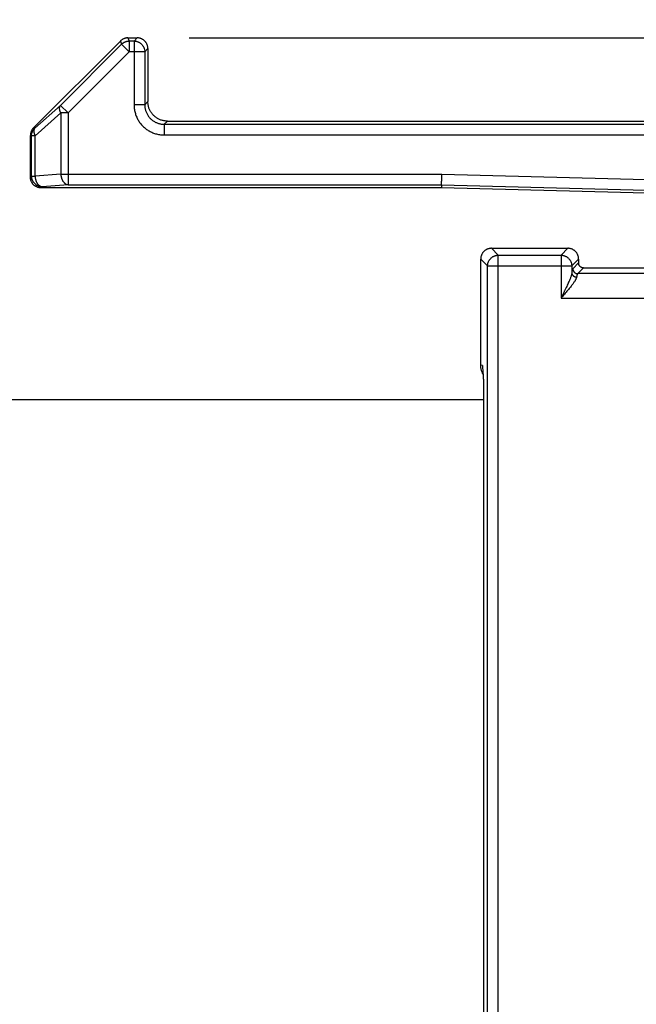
# Model space of a CAD drawing. Header units: inches. Extents: x 0.2 to 16.8, y 0.1 to 10.8.
# Tile 7 of 20: x 8.5 to 9.1, y 6.5 to 7.5. Entities that reach past the tile are written whole.
import ezdxf

# ---------------------------------------------------------------- set-up
doc = ezdxf.new("R2010")
doc.units = ezdxf.units.IN
doc.header["$LTSCALE"] = 0.935
doc.header["$MEASUREMENT"] = 0
doc.layers.get('0').update_dxf_attribs({"linetype": 'CONTINUOUS'})
doc.layers.add('DIMENSIONS', color=7, linetype='CONTINUOUS')
doc.styles.get("Standard").update_dxf_attribs({"font": 'txt', "width": 0.8})
doc.dimstyles.new('DIMSTYLE_1', dxfattribs={"dimtxt": 0.125, "dimasz": 0.18, "dimexe": 0.18, "dimexo": 0.0625, "dimgap": 0.09, "dimtad": 0, "dimtih": 1, "dimtoh": 1, "dimdec": 3, "dimzin": 4, "dimdsep": 46, "dimtxsty": 'STANDARD', "dimblk": '_FILLED', "dimblk1": '_FILLED', "dimblk2": '_FILLED', "dimcen": 0.09, "dimadec": 0, "dimazin": 0, "dimtp": 0.01, "dimtm": 0.01, "dimtfac": 1, "dimtdec": 3, "dimtofl": 0, "dimtmove": 0, "dimatfit": 3, "dimldrblk": '_FILLED', "dimfxl": 1, "dimtolj": 1, "dimtzin": 4, "dimarcsym": 0})

# ---------------------------------------------------------------- blocks, each defined once
blk = doc.blocks.new('_FILLED')
at = {"color": 0, "linetype": 'BYBLOCK'}
blk.add_solid([(0, 0), (-1, 0.1736), (-1, -0.1736)], dxfattribs=at)
blk = doc.blocks.new('*D0')
at = {"layer": 'DIMENSIONS', "color": 2, "linetype": 'CONTINUOUS'}
for p, q in [((2.4014, 7.142), (2.4014, 8.3245)), ((9.8594, 7.337), (9.8594, 8.3245)), ((2.4014, 8.1995), (5.3872, 8.1995)), ((9.8594, 8.1995), (6.9372, 8.1995))]:
    blk.add_line(p, q, dxfattribs=at)
at = {"layer": 'DIMENSIONS', "color": 2, "linetype": 'CONTINUOUS', "xscale": 0.18, "yscale": 0.18, "zscale": 0.18, "rotation": 180}
blk.add_blockref('_FILLED', (2.4014, 8.1995), dxfattribs=at)
at = {"layer": 'DIMENSIONS', "color": 2, "linetype": 'CONTINUOUS', "xscale": 0.18, "yscale": 0.18, "zscale": 0.18}
blk.add_blockref('_FILLED', (9.8594, 8.1995), dxfattribs=at)
at = {"layer": 'DIMENSIONS', "color": 2, "linetype": 'CONTINUOUS', "width": 0.8}
for s, p in [('[', (6.0747, 8.137)), (']', (6.7747, 8.137)), ('7.458', (5.4497, 8.137)), ('189.43', (6.1747, 8.137))]:
    blk.add_text(s, height=0.125, dxfattribs=at).set_placement(p)
blk = doc.blocks.new('*D1')
at = {"layer": 'DIMENSIONS', "color": 2, "linetype": 'CONTINUOUS'}
for p, q in [((8.6614, 7.4495), (10.7344, 7.4495)), ((10.6094, 7.4495), (10.6094, 6.1509)), ((10.6094, 4.5995), (10.6094, 5.9009)), ((8.6614, 4.5995), (10.7344, 4.5995))]:
    blk.add_line(p, q, dxfattribs=at)
at = {"layer": 'DIMENSIONS', "color": 2, "linetype": 'CONTINUOUS', "xscale": 0.18, "yscale": 0.18, "zscale": 0.18}
for p, rotation in [((10.6094, 7.4495), 90), ((10.6094, 4.5995), 270)]:
    blk.add_blockref('_FILLED', p, dxfattribs=dict(at, rotation=rotation))
at = {"layer": 'DIMENSIONS', "color": 2, "linetype": 'CONTINUOUS', "width": 0.8}
for s, p in [('[', (10.5719, 5.9634)), (']', (11.1719, 5.9634)), ('2.850', (9.9469, 5.9634)), ('72.39', (10.6719, 5.9634))]:
    blk.add_text(s, height=0.125, dxfattribs=at).set_placement(p)

msp = doc.modelspace()

# ---------------------------------------------------------------- linework, layer by layer
at = {"color": 7, "linetype": 'CONTINUOUS'}
for p, q in [((8.5026, 7.3577), (8.5912, 7.4463)), ((8.5989, 7.4495), (8.6084, 7.4495)), ((8.6194, 7.4385), (8.6194, 7.3844)), ((8.6393, 7.3645), (9.7694, 7.3645)), ((8.4994, 7.3072), (8.4994, 7.3499)), ((8.9194, 7.2962), (8.5103, 7.2962)), ((8.9194, 7.2995), (8.9194, 7.2962)), ((9.5303, 7.2802), (8.9194, 7.2962)), ((8.9703, 7.2345), (9.0484, 7.2345)), ((8.9594, 7.115), (8.9594, 7.2235)), ((9.0594, 7.2235), (9.0594, 7.2195)), ((9.0643, 7.2145), (9.1434, 7.2145)), ((8.9611, 7.1147), (8.9612, 7.1134)), ((8.9623, 7.0877), (8.9623, 4.9797)), ((8.9623, 7.0795), (8.4774, 7.0795))]:
    msp.add_line(p, q, dxfattribs=at)
at = {"color": 9, "linetype": 'CONTINUOUS'}
for p, q in [((8.5912, 7.4463), (8.5925, 7.443)), ((8.5989, 7.4495), (8.6002, 7.4462)), ((8.6052, 7.4462), (8.6002, 7.4462)), ((8.6002, 7.4462), (8.6002, 7.4353)), ((8.6084, 7.4495), (8.6052, 7.4462)), ((8.6052, 7.4462), (8.6052, 7.3812)), ((8.5925, 7.443), (8.53, 7.3805)), ((8.6002, 7.4353), (8.5378, 7.3728)), ((8.6002, 7.4353), (8.5925, 7.443)), ((8.6161, 7.4353), (8.6002, 7.4353)), ((8.6194, 7.4385), (8.6161, 7.4353)), ((8.6161, 7.4353), (8.6161, 7.3812)), ((8.5037, 7.3572), (8.53, 7.3805)), ((8.53, 7.3805), (8.5378, 7.3728)), ((8.6161, 7.3812), (8.6052, 7.3812)), ((8.6161, 7.3812), (8.6194, 7.3844)), ((8.504, 7.3495), (8.5303, 7.3728)), ((8.5378, 7.3728), (8.5303, 7.3728)), ((8.5303, 7.3728), (8.5303, 7.3104)), ((8.5378, 7.3728), (8.5378, 7.2995)), ((8.5026, 7.3577), (8.5037, 7.3572)), ((8.636, 7.3612), (8.6393, 7.3645)), ((8.636, 7.3612), (9.6494, 7.3612)), ((8.6361, 7.3612), (8.6361, 7.3503)), ((8.4994, 7.3499), (8.5005, 7.3495)), ((8.504, 7.3495), (8.5005, 7.3495)), ((8.5005, 7.3083), (8.5005, 7.3495)), ((8.504, 7.3083), (8.504, 7.3495)), ((8.6361, 7.3503), (9.5905, 7.3503)), ((8.4994, 7.3072), (8.5005, 7.3083)), ((8.5005, 7.3083), (8.504, 7.3083)), ((8.5303, 7.3104), (8.504, 7.3083)), ((8.5303, 7.3104), (8.9195, 7.3104)), ((8.9195, 7.3104), (9.5338, 7.2943)), ((8.5103, 7.2962), (8.5114, 7.2974)), ((8.5378, 7.2995), (8.5114, 7.2974)), ((8.5378, 7.2995), (8.9194, 7.2995)), ((8.9194, 7.2995), (9.5335, 7.2834)), ((8.9703, 7.2345), (8.9773, 7.2275)), ((9.0484, 7.2345), (9.0414, 7.2275)), ((8.9773, 7.2275), (9.0414, 7.2275)), ((8.9773, 4.8215), (8.9773, 7.2275)), ((9.0414, 7.2275), (9.0414, 7.1837)), ((8.9594, 7.2235), (8.9664, 7.2165)), ((8.9664, 7.2165), (9.0524, 7.2165)), ((8.9664, 4.8324), (8.9664, 7.2165)), ((9.0594, 7.2235), (9.0524, 7.2165)), ((9.0524, 7.2165), (9.0524, 7.2094)), ((9.0594, 7.2195), (9.0535, 7.2136)), ((9.0643, 7.2145), (9.0585, 7.2086)), ((9.1375, 7.2086), (9.0585, 7.2086)), ((9.0414, 7.1837), (9.1474, 7.1837)), ((8.9611, 7.1147), (8.9594, 7.1151))]:
    msp.add_line(p, q, dxfattribs=at)
at = {"color": 7, "linetype": 'CONTINUOUS'}
for points, knots in [([(8.5989, 7.4495), (8.5986, 7.4495), (8.5979, 7.4495), (8.597, 7.4493), (8.5961, 7.4491), (8.5951, 7.4488), (8.5943, 7.4485), (8.5934, 7.448), (8.5926, 7.4475), (8.5918, 7.4469), (8.5914, 7.4465), (8.5912, 7.4463)], [0, 0, 0, 0, 0.111115, 0.222386, 0.333405, 0.444401, 0.555599, 0.666595, 0.777614, 0.888885, 1, 1, 1, 1]), ([(8.6194, 7.4385), (8.6194, 7.4388), (8.6193, 7.4395), (8.6192, 7.4404), (8.619, 7.4414), (8.6187, 7.4423), (8.6183, 7.4432), (8.6179, 7.444), (8.6174, 7.4448), (8.6168, 7.4456), (8.6162, 7.4463), (8.6155, 7.4469), (8.6147, 7.4475), (8.6139, 7.448), (8.6131, 7.4485), (8.6122, 7.4488), (8.6113, 7.4491), (8.6103, 7.4493), (8.6094, 7.4495), (8.6087, 7.4495), (8.6084, 7.4495)], [0, 0, 0, 0, 0.055808, 0.111558, 0.167183, 0.222802, 0.278287, 0.333792, 0.389192, 0.444616, 0.5, 0.555384, 0.610808, 0.666208, 0.721713, 0.777198, 0.832817, 0.888442, 0.944192, 1, 1, 1, 1]), ([(8.6393, 7.3645), (8.6388, 7.3645), (8.6378, 7.3645), (8.6363, 7.3647), (8.6348, 7.365), (8.6334, 7.3653), (8.632, 7.3658), (8.6306, 7.3664), (8.6293, 7.3671), (8.628, 7.3679), (8.6268, 7.3688), (8.6257, 7.3698), (8.6247, 7.3708), (8.6237, 7.372), (8.6228, 7.3732), (8.622, 7.3744), (8.6213, 7.3757), (8.6207, 7.3771), (8.6202, 7.3785), (8.6198, 7.3799), (8.6196, 7.3814), (8.6194, 7.3829), (8.6194, 7.3839), (8.6194, 7.3844)], [0, 0, 0, 0, 0.047844, 0.095633, 0.143354, 0.191037, 0.23865, 0.286246, 0.333773, 0.381306, 0.428778, 0.476273, 0.523727, 0.571222, 0.618694, 0.666227, 0.713754, 0.76135, 0.808963, 0.856646, 0.904367, 0.952156, 1, 1, 1, 1]), ([(8.5026, 7.3577), (8.5023, 7.3575), (8.5019, 7.357), (8.5013, 7.3562), (8.5008, 7.3554), (8.5004, 7.3546), (8.5, 7.3537), (8.4997, 7.3528), (8.4995, 7.3518), (8.4994, 7.3509), (8.4994, 7.3503), (8.4994, 7.3499)], [0, 0, 0, 0, 0.111115, 0.222386, 0.333405, 0.444401, 0.555599, 0.666595, 0.777614, 0.888885, 1, 1, 1, 1]), ([(8.5103, 7.2962), (8.51, 7.2962), (8.5094, 7.2963), (8.5084, 7.2964), (8.5075, 7.2966), (8.5066, 7.2969), (8.5057, 7.2973), (8.5048, 7.2977), (8.504, 7.2982), (8.5033, 7.2988), (8.5026, 7.2994), (8.5019, 7.3001), (8.5013, 7.3009), (8.5008, 7.3017), (8.5004, 7.3025), (8.5, 7.3034), (8.4997, 7.3043), (8.4995, 7.3053), (8.4994, 7.3062), (8.4994, 7.3069), (8.4994, 7.3072)], [0, 0, 0, 0, 0.055808, 0.111558, 0.167183, 0.222802, 0.278287, 0.333792, 0.389192, 0.444616, 0.5, 0.555384, 0.610808, 0.666208, 0.721713, 0.777198, 0.832817, 0.888442, 0.944192, 1, 1, 1, 1]), ([(8.9194, 7.2995), (8.9194, 7.2995), (8.9194, 7.2996), (8.9194, 7.2998), (8.9194, 7.3001), (8.9194, 7.3005), (8.9194, 7.3009), (8.9194, 7.3014), (8.9194, 7.302), (8.9194, 7.3027), (8.9195, 7.3034), (8.9195, 7.3041), (8.9195, 7.3049), (8.9195, 7.3058), (8.9195, 7.3067), (8.9195, 7.3076), (8.9195, 7.3085), (8.9195, 7.3095), (8.9195, 7.3101), (8.9195, 7.3104)], [0, 0, 0, 0, 0.011441, 0.03046, 0.056838, 0.090442, 0.131024, 0.178112, 0.231483, 0.290736, 0.355319, 0.424761, 0.498559, 0.576167, 0.657003, 0.740449, 0.825868, 0.912606, 1, 1, 1, 1]), ([(8.9703, 7.2345), (8.97, 7.2345), (8.9694, 7.2345), (8.9684, 7.2343), (8.9675, 7.2341), (8.9666, 7.2338), (8.9657, 7.2335), (8.9648, 7.233), (8.964, 7.2325), (8.9633, 7.2319), (8.9626, 7.2313), (8.9619, 7.2306), (8.9613, 7.2298), (8.9608, 7.229), (8.9604, 7.2282), (8.96, 7.2273), (8.9597, 7.2264), (8.9595, 7.2254), (8.9594, 7.2245), (8.9594, 7.2238), (8.9594, 7.2235)], [0, 0, 0, 0, 0.055808, 0.111558, 0.167183, 0.222802, 0.278287, 0.333792, 0.389192, 0.444616, 0.5, 0.555384, 0.610808, 0.666208, 0.721713, 0.777198, 0.832817, 0.888442, 0.944192, 1, 1, 1, 1]), ([(9.0594, 7.2235), (9.0594, 7.2238), (9.0593, 7.2245), (9.0592, 7.2254), (9.059, 7.2264), (9.0587, 7.2273), (9.0583, 7.2282), (9.0579, 7.229), (9.0574, 7.2298), (9.0568, 7.2306), (9.0562, 7.2313), (9.0555, 7.2319), (9.0547, 7.2325), (9.0539, 7.233), (9.0531, 7.2335), (9.0522, 7.2338), (9.0513, 7.2341), (9.0503, 7.2343), (9.0494, 7.2345), (9.0487, 7.2345), (9.0484, 7.2345)], [0, 0, 0, 0, 0.055808, 0.111558, 0.167183, 0.222802, 0.278287, 0.333792, 0.389192, 0.444616, 0.5, 0.555384, 0.610808, 0.666208, 0.721713, 0.777198, 0.832817, 0.888442, 0.944192, 1, 1, 1, 1]), ([(9.0643, 7.2145), (9.0642, 7.2145), (9.0638, 7.2145), (9.0633, 7.2146), (9.0628, 7.2147), (9.0623, 7.2149), (9.0618, 7.2151), (9.0614, 7.2154), (9.061, 7.2157), (9.0606, 7.2161), (9.0603, 7.2165), (9.06, 7.217), (9.0598, 7.2174), (9.0596, 7.2179), (9.0595, 7.2184), (9.0594, 7.2189), (9.0594, 7.2193), (9.0594, 7.2195)], [0, 0, 0, 0, 0.066944, 0.133856, 0.200504, 0.267222, 0.333773, 0.400265, 0.466812, 0.533188, 0.599735, 0.666227, 0.732778, 0.799496, 0.866144, 0.933056, 1, 1, 1, 1]), ([(8.9617, 7.1057), (8.9616, 7.1059), (8.9612, 7.1066), (8.9607, 7.1078), (8.9602, 7.1092), (8.9598, 7.1107), (8.9596, 7.1121), (8.9594, 7.1136), (8.9594, 7.1146), (8.9594, 7.115)], [0, 0, 0, 0, 0.084959, 0.238663, 0.392538, 0.546051, 0.698787, 0.851353, 1, 1, 1, 1]), ([(8.9612, 7.1134), (8.9612, 7.1128), (8.9613, 7.1112), (8.9615, 7.1088), (8.9617, 7.1061), (8.9618, 7.1037), (8.962, 7.1014), (8.9621, 7.0993), (8.9621, 7.0973), (8.9622, 7.0955), (8.9623, 7.0938), (8.9623, 7.0922), (8.9623, 7.0906), (8.9623, 7.0891), (8.9623, 7.0881), (8.9623, 7.0877)], [0, 0, 0, 0, 0.068534, 0.180381, 0.283395, 0.378911, 0.46755, 0.549811, 0.626288, 0.697373, 0.763658, 0.826209, 0.885876, 0.943492, 1, 1, 1, 1])]:
    msp.add_open_spline(points, degree=3, knots=knots, dxfattribs=at)
at = {"color": 9, "linetype": 'CONTINUOUS'}
for points, knots in [([(8.5925, 7.443), (8.5927, 7.4433), (8.5932, 7.4437), (8.5939, 7.4443), (8.5948, 7.4448), (8.5956, 7.4452), (8.5965, 7.4456), (8.5974, 7.4459), (8.5983, 7.4461), (8.5993, 7.4462), (8.5999, 7.4462), (8.6002, 7.4462)], [0, 0, 0, 0, 0.111078, 0.22218, 0.333301, 0.444432, 0.555568, 0.666699, 0.77782, 0.888922, 1, 1, 1, 1]), ([(8.6052, 7.4462), (8.6055, 7.4462), (8.6061, 7.4462), (8.6071, 7.4461), (8.608, 7.4459), (8.6089, 7.4456), (8.6098, 7.4452), (8.6106, 7.4448), (8.6114, 7.4442), (8.6122, 7.4437), (8.6129, 7.443), (8.6135, 7.4423), (8.6141, 7.4415), (8.6146, 7.4407), (8.6151, 7.4399), (8.6155, 7.439), (8.6158, 7.4381), (8.616, 7.4372), (8.6161, 7.4362), (8.6161, 7.4356), (8.6161, 7.4353)], [0, 0, 0, 0, 0.055465, 0.110966, 0.166501, 0.222067, 0.277662, 0.333279, 0.388914, 0.444559, 0.500212, 0.55587, 0.611514, 0.66714, 0.722743, 0.778345, 0.833919, 0.889385, 0.944728, 1, 1, 1, 1]), ([(8.5303, 7.3728), (8.5302, 7.373), (8.53, 7.3736), (8.5297, 7.3743), (8.5294, 7.3751), (8.5293, 7.3758), (8.5291, 7.3765), (8.5291, 7.3772), (8.5291, 7.3779), (8.5292, 7.3785), (8.5293, 7.3791), (8.5295, 7.3796), (8.5297, 7.3801), (8.5299, 7.3804), (8.53, 7.3805)], [0, 0, 0, 0, 0.102786, 0.20317, 0.300458, 0.394082, 0.483627, 0.568852, 0.649707, 0.72633, 0.799056, 0.868411, 0.934903, 1, 1, 1, 1]), ([(8.6052, 7.3812), (8.6052, 7.3805), (8.6052, 7.3792), (8.6054, 7.3772), (8.6057, 7.3752), (8.6062, 7.3732), (8.6068, 7.3713), (8.6075, 7.3694), (8.6083, 7.3675), (8.6093, 7.3657), (8.6103, 7.364), (8.6115, 7.3623), (8.6128, 7.3608), (8.6142, 7.3593), (8.6157, 7.3579), (8.6172, 7.3566), (8.6189, 7.3555), (8.6206, 7.3544), (8.6224, 7.3534), (8.6242, 7.3526), (8.6262, 7.3519), (8.6281, 7.3513), (8.6301, 7.3508), (8.6321, 7.3505), (8.6341, 7.3503), (8.6354, 7.3503), (8.6361, 7.3503)], [0, 0, 0, 0, 0.041049, 0.082375, 0.123931, 0.165665, 0.207522, 0.249446, 0.291381, 0.333268, 0.375064, 0.416781, 0.458446, 0.500085, 0.541725, 0.583391, 0.625105, 0.666893, 0.708763, 0.750676, 0.792576, 0.834406, 0.876114, 0.917647, 0.958958, 1, 1, 1, 1]), ([(8.6161, 7.3812), (8.6161, 7.3807), (8.6162, 7.3797), (8.6163, 7.3782), (8.6166, 7.3767), (8.617, 7.3752), (8.6175, 7.3738), (8.6181, 7.3725), (8.6188, 7.3711), (8.6195, 7.3699), (8.6204, 7.3687), (8.6214, 7.3676), (8.6224, 7.3665), (8.6236, 7.3655), (8.6248, 7.3647), (8.626, 7.3639), (8.6273, 7.3632), (8.6287, 7.3626), (8.6301, 7.3621), (8.6316, 7.3617), (8.633, 7.3614), (8.6345, 7.3613), (8.6355, 7.3612), (8.636, 7.3612)], [0, 0, 0, 0, 0.048132, 0.096123, 0.143984, 0.191728, 0.239367, 0.286916, 0.334384, 0.38178, 0.429123, 0.476435, 0.523736, 0.571047, 0.61839, 0.665787, 0.713257, 0.760807, 0.808445, 0.85618, 0.904022, 0.951981, 1, 1, 1, 1]), ([(8.5005, 7.3495), (8.5005, 7.3498), (8.5005, 7.3504), (8.5006, 7.3514), (8.5009, 7.3523), (8.5011, 7.3532), (8.5015, 7.3541), (8.5019, 7.355), (8.5025, 7.3558), (8.503, 7.3565), (8.5035, 7.357), (8.5037, 7.3572)], [0, 0, 0, 0, 0.111072, 0.222191, 0.333341, 0.444504, 0.555663, 0.666804, 0.777911, 0.888978, 1, 1, 1, 1]), ([(8.5037, 7.3572), (8.5036, 7.3571), (8.5034, 7.3568), (8.5031, 7.3563), (8.503, 7.3557), (8.5028, 7.3552), (8.5028, 7.3545), (8.5028, 7.3539), (8.5028, 7.3532), (8.503, 7.3525), (8.5031, 7.3517), (8.5034, 7.351), (8.5037, 7.3502), (8.5039, 7.3497), (8.504, 7.3495)], [0, 0, 0, 0, 0.065179, 0.132365, 0.202272, 0.275462, 0.352341, 0.433166, 0.518055, 0.607005, 0.699909, 0.796569, 0.896712, 1, 1, 1, 1]), ([(8.5114, 7.2974), (8.5111, 7.2974), (8.5105, 7.2974), (8.5095, 7.2975), (8.5086, 7.2977), (8.5077, 7.298), (8.5068, 7.2984), (8.506, 7.2988), (8.5052, 7.2994), (8.5044, 7.2999), (8.5037, 7.3006), (8.5031, 7.3013), (8.5025, 7.3021), (8.502, 7.3029), (8.5015, 7.3037), (8.5012, 7.3046), (8.5009, 7.3055), (8.5007, 7.3064), (8.5005, 7.3074), (8.5005, 7.308), (8.5005, 7.3083)], [0, 0, 0, 0, 0.055336, 0.110773, 0.166279, 0.221831, 0.277416, 0.333023, 0.388647, 0.444286, 0.49993, 0.555575, 0.611213, 0.666839, 0.722448, 0.77803, 0.833583, 0.889102, 0.94458, 1, 1, 1, 1]), ([(8.504, 7.3083), (8.504, 7.308), (8.5041, 7.3074), (8.5042, 7.3065), (8.5044, 7.3056), (8.5046, 7.3047), (8.5048, 7.3039), (8.5051, 7.303), (8.5055, 7.3022), (8.5059, 7.3015), (8.5063, 7.3008), (8.5068, 7.3002), (8.5073, 7.2996), (8.5078, 7.2991), (8.5084, 7.2986), (8.509, 7.2982), (8.5096, 7.2979), (8.5102, 7.2976), (8.5108, 7.2974), (8.5112, 7.2974), (8.5114, 7.2974)], [0, 0, 0, 0, 0.0643, 0.128514, 0.192396, 0.25571, 0.318226, 0.37973, 0.440026, 0.49894, 0.556326, 0.612071, 0.6661, 0.718379, 0.768925, 0.817805, 0.865143, 0.911121, 0.955977, 1, 1, 1, 1]), ([(8.5303, 7.3104), (8.5303, 7.3101), (8.5304, 7.3095), (8.5305, 7.3086), (8.5307, 7.3077), (8.5309, 7.3068), (8.5311, 7.306), (8.5315, 7.3051), (8.5318, 7.3044), (8.5322, 7.3036), (8.5326, 7.3029), (8.5331, 7.3023), (8.5336, 7.3017), (8.5342, 7.3012), (8.5347, 7.3007), (8.5353, 7.3003), (8.5359, 7.3), (8.5365, 7.2997), (8.5371, 7.2996), (8.5375, 7.2995), (8.5378, 7.2995)], [0, 0, 0, 0, 0.064328, 0.12857, 0.19248, 0.25582, 0.318362, 0.37989, 0.440208, 0.49914, 0.556545, 0.612311, 0.666351, 0.718634, 0.769179, 0.818079, 0.865434, 0.911367, 0.95611, 1, 1, 1, 1]), ([(8.9664, 7.2165), (8.9664, 7.2168), (8.9664, 7.2175), (8.9665, 7.2184), (8.9667, 7.2194), (8.967, 7.2203), (8.9674, 7.2211), (8.9678, 7.222), (8.9684, 7.2228), (8.9689, 7.2235), (8.9696, 7.2243), (8.9703, 7.2249), (8.971, 7.2255), (8.9719, 7.226), (8.9727, 7.2264), (8.9736, 7.2268), (8.9745, 7.2271), (8.9754, 7.2273), (8.9764, 7.2274), (8.977, 7.2275), (8.9773, 7.2275)], [0, 0, 0, 0, 0.05544, 0.110917, 0.166427, 0.221969, 0.277539, 0.333132, 0.388743, 0.444367, 0.499997, 0.555627, 0.611251, 0.666863, 0.722457, 0.778027, 0.83357, 0.889082, 0.944559, 1, 1, 1, 1]), ([(9.0414, 7.2275), (9.0417, 7.2275), (9.0424, 7.2274), (9.0433, 7.2273), (9.0442, 7.2271), (9.0451, 7.2268), (9.046, 7.2264), (9.0469, 7.226), (9.0477, 7.2255), (9.0484, 7.2249), (9.0491, 7.2243), (9.0498, 7.2235), (9.0504, 7.2228), (9.0509, 7.222), (9.0513, 7.2211), (9.0517, 7.2203), (9.052, 7.2194), (9.0522, 7.2184), (9.0523, 7.2175), (9.0524, 7.2168), (9.0524, 7.2165)], [0, 0, 0, 0, 0.05544, 0.110917, 0.166427, 0.221969, 0.277539, 0.333132, 0.388743, 0.444367, 0.499997, 0.555627, 0.611251, 0.666863, 0.722457, 0.778027, 0.83357, 0.889082, 0.944559, 1, 1, 1, 1]), ([(9.0524, 7.2094), (9.0523, 7.2092), (9.0523, 7.2086), (9.0521, 7.2076), (9.0518, 7.2066), (9.0514, 7.2054), (9.0509, 7.204), (9.0503, 7.2024), (9.0496, 7.2007), (9.0487, 7.1987), (9.0477, 7.1966), (9.0466, 7.1943), (9.0454, 7.1918), (9.0441, 7.1892), (9.0428, 7.1865), (9.0419, 7.1846), (9.0414, 7.1837)], [0, 0, 0, 0, 0.029303, 0.063239, 0.102523, 0.147854, 0.199912, 0.259333, 0.326627, 0.402111, 0.485812, 0.577394, 0.676063, 0.780573, 0.889206, 1, 1, 1, 1]), ([(9.0573, 7.2052), (9.0573, 7.205), (9.0572, 7.2045), (9.057, 7.2038), (9.0566, 7.2031), (9.0562, 7.2023), (9.0557, 7.2013), (9.055, 7.2003), (9.0542, 7.1991), (9.0533, 7.1978), (9.0522, 7.1964), (9.051, 7.1949), (9.0497, 7.1933), (9.0482, 7.1915), (9.0466, 7.1897), (9.0449, 7.1877), (9.0432, 7.1857), (9.042, 7.1844), (9.0414, 7.1837)], [0, 0, 0, 0, 0.022821, 0.04913, 0.079502, 0.114493, 0.154651, 0.200496, 0.252503, 0.311074, 0.376487, 0.448838, 0.527992, 0.613527, 0.704706, 0.800459, 0.899389, 1, 1, 1, 1]), ([(9.0535, 7.2136), (9.0534, 7.2135), (9.0533, 7.2134), (9.0532, 7.2131), (9.053, 7.2127), (9.0529, 7.2122), (9.0528, 7.2116), (9.0526, 7.211), (9.0525, 7.2102), (9.0524, 7.2097), (9.0524, 7.2094)], [0, 0, 0, 0, 0.056707, 0.132117, 0.227444, 0.342953, 0.4785, 0.633704, 0.80796, 1, 1, 1, 1]), ([(9.0524, 7.2094), (9.0524, 7.2093), (9.0524, 7.209), (9.0525, 7.2086), (9.0527, 7.2081), (9.0529, 7.2077), (9.0531, 7.2073), (9.0534, 7.207), (9.0537, 7.2066), (9.0541, 7.2063), (9.0545, 7.206), (9.0549, 7.2058), (9.0554, 7.2056), (9.0558, 7.2054), (9.0563, 7.2053), (9.0568, 7.2052), (9.0572, 7.2052), (9.0573, 7.2052)], [0, 0, 0, 0, 0.061039, 0.12265, 0.185003, 0.248233, 0.312435, 0.37766, 0.443914, 0.511165, 0.579338, 0.648325, 0.717991, 0.788175, 0.858698, 0.929371, 1, 1, 1, 1]), ([(9.0535, 7.2136), (9.0535, 7.2134), (9.0535, 7.2131), (9.0536, 7.2125), (9.0537, 7.212), (9.0539, 7.2116), (9.0542, 7.2111), (9.0544, 7.2107), (9.0548, 7.2103), (9.0551, 7.2099), (9.0555, 7.2096), (9.056, 7.2093), (9.0564, 7.209), (9.0569, 7.2088), (9.0574, 7.2087), (9.0579, 7.2086), (9.0583, 7.2086), (9.0585, 7.2086)], [0, 0, 0, 0, 0.066537, 0.133125, 0.199761, 0.266439, 0.33315, 0.399887, 0.466639, 0.533396, 0.600147, 0.666881, 0.733588, 0.80026, 0.866889, 0.93347, 1, 1, 1, 1]), ([(9.0585, 7.2086), (9.0584, 7.2085), (9.0583, 7.2084), (9.0581, 7.2081), (9.058, 7.2077), (9.0578, 7.2072), (9.0576, 7.2066), (9.0575, 7.2059), (9.0574, 7.2054), (9.0573, 7.2052)], [0, 0, 0, 0, 0.069713, 0.162159, 0.279281, 0.421729, 0.589558, 0.782495, 1, 1, 1, 1])]:
    msp.add_open_spline(points, degree=3, knots=knots, dxfattribs=at)
for points in [[(8.9611, 7.1147), (8.9611, 7.1143), (8.9611, 7.1138), (8.9612, 7.1134)], [(8.9612, 7.1134), (8.9612, 7.1133), (8.9612, 7.1133), (8.9612, 7.1133)], [(8.9612, 7.1133), (8.9612, 7.1129), (8.9612, 7.1125), (8.9613, 7.1122)]]:
    msp.add_open_spline(points, degree=3, dxfattribs=at)

# ---------------------------------------------------------------- dimensions: what is measured, and where the dimension line sits
at = {"layer": 'DIMENSIONS', "color": 2, "linetype": 'CONTINUOUS'}
dim = msp.add_linear_dim(base=(9.8594, 8.1995), p1=(2.4014, 7.142), p2=(9.8594, 7.337), dimstyle='DIMSTYLE_1', dxfattribs=at)
dim.commit()
dim.dimension.update_dxf_attribs({"geometry": '*D0', "text_midpoint": (6.1622, 8.1995), "dimtype": 160})
dim = msp.add_linear_dim(base=(10.6094, 7.4495), p1=(8.6614, 4.5995), p2=(8.6614, 7.4495), angle=90, dimstyle='DIMSTYLE_1', dxfattribs=at)
dim.commit()
dim.dimension.update_dxf_attribs({"geometry": '*D1', "text_midpoint": (10.6094, 6.0259), "dimtype": 160})

doc.saveas('drawing.dxf')
